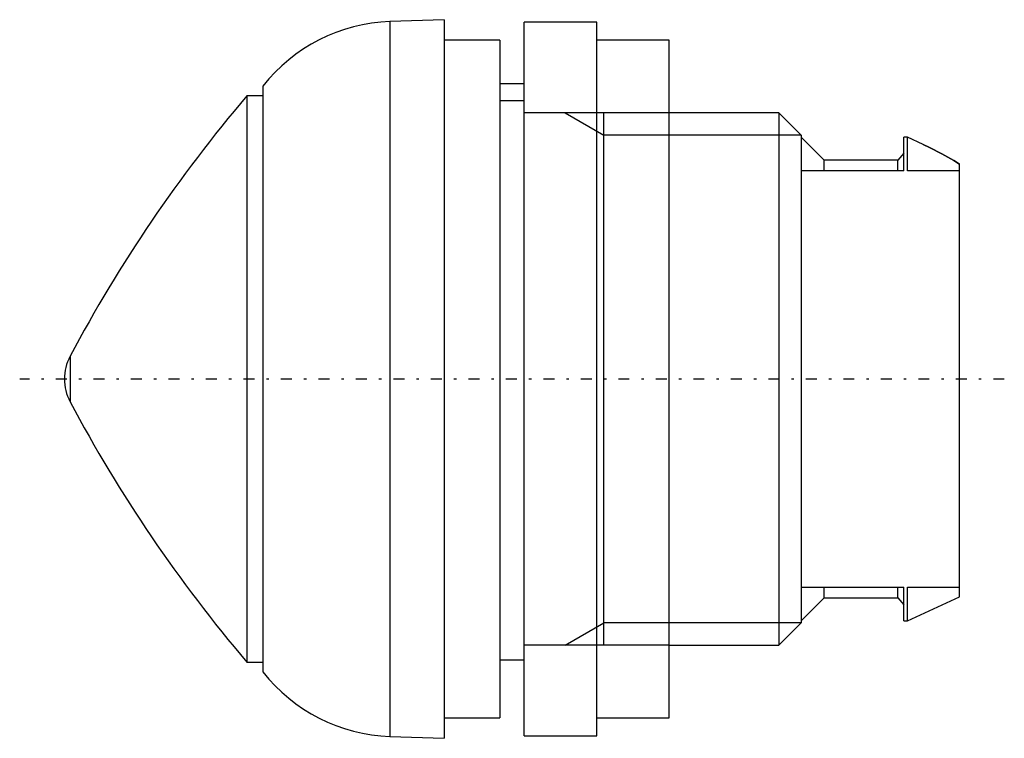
# Model space of a CAD drawing. Extents: x -38.8 to 1.9, y -14.8 to 14.8.
import ezdxf

# ---------------------------------------------------------------- set-up
doc = ezdxf.new("R2010")
doc.units = 0
doc.linetypes.add('CENTER', pattern=[1.5, 0.45, -0.5, 0.05, -0.5])
for name, color, linetype in [('AM_0', 7, 'CONTINUOUS'), ('AM_10', 7, 'CONTINUOUS'), ('AM_7', 7, 'CENTER'), ('CONNECTIONPOINTS', 1, 'CONTINUOUS')]:
    doc.layers.add(name, color=color, linetype=linetype)

msp = doc.modelspace()

# ---------------------------------------------------------------- linework, layer by layer
at = {"layer": 'AM_0', "color": 7, "linetype": 'CONTINUOUS'}
for p, q in [((-21.3, 14.85), (-23.544, 14.772)), ((-23.544, 14.772), (-23.544, -14.772)), ((-21.3, 14.85), (-21.3, -14.85)), ((-15, 14.75), (-18, 14.75)), ((-18, -14.75), (-18, 14.75)), ((-15, -14.75), (-15, 14.75)), ((-19, 14), (-21.3, 14)), ((-19, 14), (-19, -14)), ((-12, 14), (-15, 14)), ((-12, -14), (-12, 14)), ((-28.8, 12.106), (-28.8, -12.106)), ((-18, 12.2), (-19, 12.2)), ((-28.8, 11.7), (-29.46, 11.7)), ((-29.46, 11.7), (-29.46, -11.7)), ((-18, 11.503), (-19, 11.503)), ((-7.47, 11), (-12, 11)), ((-6.55, 10.08), (-7.47, 11)), ((-7.47, 11), (-7.47, -11)), ((-6.55, 10.08), (-6.55, -10.08)), ((-5.6, 9.05), (-6.55, 10)), ((-2.15, 10), (-2.3, 10)), ((-2.3, 8.602), (-2.3, 10)), ((-1.5, 9.698), (-2.15, 10)), ((-2.15, 8.602), (-2.15, 10)), ((-2.55, 9.05), (-5.6, 9.05)), ((-5.6, 8.602), (-5.6, 9.05)), ((-2.3, 9.331), (-2.55, 9.05)), ((-2.55, 8.602), (-2.55, 9.05)), ((-2.3, 8.602), (-6.55, 8.602)), ((0, 8.602), (-2.15, 8.602)), ((0, -9), (0, 8.874)), ((-36.767, 0.937), (-36.767, -0.937)), ((-6.55, -8.602), (-2.3, -8.602)), ((-5.6, -9.05), (-5.6, -8.602)), ((-2.55, -9.05), (-2.55, -8.602)), ((-2.3, -10), (-2.3, -8.602)), ((-2.15, -8.602), (0, -8.602)), ((-2.15, -10), (-2.15, -8.602)), ((-6.55, -10), (-5.6, -9.05)), ((-5.6, -9.05), (-2.55, -9.05)), ((-2.55, -9.05), (-2.3, -9.331)), ((-2.15, -10), (0, -9)), ((-7.47, -11), (-6.55, -10.08)), ((-2.3, -10), (-2.15, -10)), ((-12, -11), (-7.47, -11)), ((-29.46, -11.7), (-28.8, -11.7)), ((-19, -11.6), (-18, -11.6)), ((-21.3, -14), (-19, -14)), ((-15, -14), (-12, -14)), ((-23.544, -14.772), (-21.3, -14.85)), ((-18, -14.75), (-15, -14.75))]:
    msp.add_line(p, q, dxfattribs=at)
for points in [[(-1.5, 9.698), (-1.241, 9.574), (-0.733, 9.31), (-0.241, 9.024), (0, 8.874)], [(0, 8.874), (-0.241, 9.024), (-0.733, 9.31), (-1.241, 9.574), (-1.5, 9.698)]]:
    msp.add_lwpolyline(points, dxfattribs=at)
for centre, radius, start, end in [((-23.3, 7.776), 7, 91.9998, 141.7868), ((16.236, -27.183), 60, 139.60514, 152.05171), ((-35, 0), 2, 152.0558, 207.9418), ((16.236, 27.183), 60, 207.94829, 220.39486), ((-23.3, -7.776), 7, 218.2132, 268.0002)]:
    msp.add_arc(centre, radius, start, end, dxfattribs=at)
at = {"layer": 'AM_10', "color": 7, "linetype": 'CONTINUOUS'}
for p, q in [((-12, 11), (-18, 11)), ((-16.3, 11), (-14.707, 10.08)), ((-14.707, -11), (-14.707, 11)), ((-6.55, 10.08), (-14.707, 10.08)), ((-16.3, -11), (-14.707, -10.08)), ((-6.55, -10.08), (-14.707, -10.08)), ((-12, -11), (-18, -11))]:
    msp.add_line(p, q, dxfattribs=at)
at = {"layer": 'AM_7', "color": 4, "linetype": 'CENTER'}
msp.add_line((1.85, 0), (-38.85, 0), dxfattribs=at)
at = {"layer": 'CONNECTIONPOINTS', "color": 1, "linetype": 'CONTINUOUS'}
msp.add_point((0, 0), dxfattribs=at)

doc.saveas('drawing.dxf')
